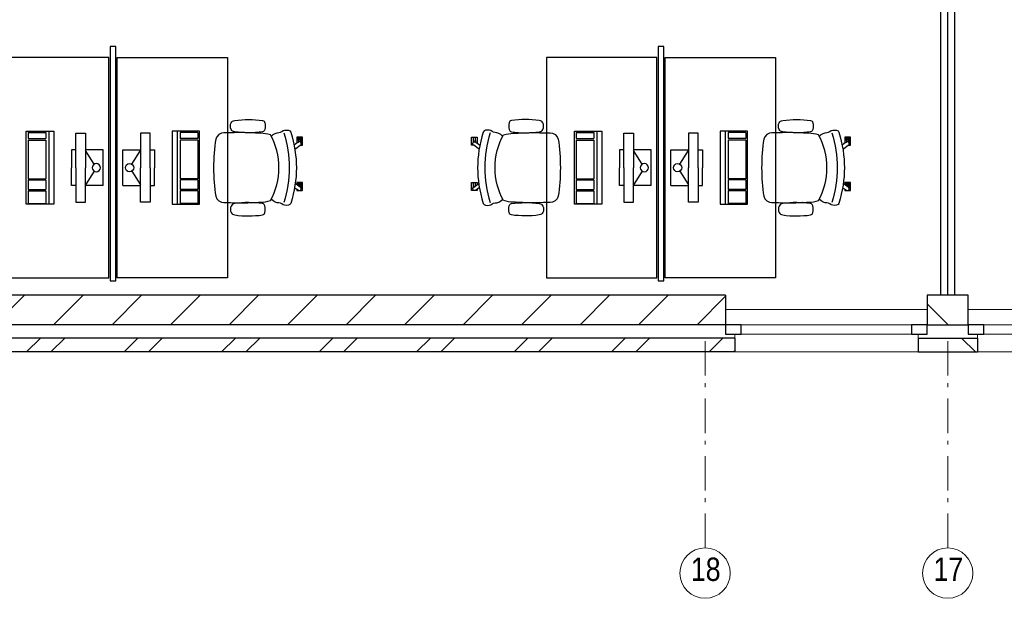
# Model space of a CAD drawing. Header units: millimetres. Extents: x 274611 to 749520, y 175257 to 298905.
# Tile 141 of 251: x 632785 to 639926, y 220951 to 225148. Entities that reach past the tile are written whole.
import ezdxf

# ---------------------------------------------------------------- set-up
doc = ezdxf.new("R2010")
doc.units = ezdxf.units.MM
doc.header["$LTSCALE"] = 400
doc.header["$PDMODE"] = 1
doc.header["$PDSIZE"] = 15
doc.linetypes.add('STYLE_06', pattern=[1.041641, 0.625, -0.208282, 0.069427, -0.138931])
for name, color, linetype in [('-gd', 2, 'Continuous'), ('inlay', 6, 'Continuous'), ('inr', 4, 'Continuous'), ('sona-s008_ip0', 7, 'Continuous'), ('symbol', 1, 'Continuous')]:
    doc.layers.add(name, color=color, linetype=linetype)
for name, color, linetype, lineweight in [('Buitenkozijnen', 140, 'Continuous', 15), ('mat-baksteen', 5, 'Continuous', 25), ('mat-beton (ihwg)', 5, 'Continuous', 25), ('mat-kalkzandsteen', 5, 'Continuous', 25), ('None', 7, 'Continuous', 9)]:
    doc.layers.add(name, color=color, linetype=linetype, lineweight=lineweight)
doc.styles.add('Arial Narrow', font='ARIALN.TTF', dxfattribs={"height": 222.25})

# ---------------------------------------------------------------- blocks, each defined once
blk = doc.blocks.new('*X207')
at = {"layer": 'None', "lineweight": 9}
blk.add_line((-148.5, -148.5), (4, 4), dxfattribs=at)
blk = doc.blocks.new('*X208')
at = {"layer": 'None', "lineweight": 9}
blk.add_line((100, 100), (200, 200), dxfattribs=at)
blk = doc.blocks.new('Penant best-uitbr  (2D)')
at = {"layer": 'mat-baksteen', "lineweight": 25}
for p, q in [((-215, 200), (215, 200)), ((-215, 100), (-215, 200)), ((215, 100), (215, 200)), ((-215, 100), (215, 100))]:
    blk.add_line(p, q, dxfattribs=at)
at = {"layer": 'mat-kalkzandsteen', "lineweight": 25}
blk.add_lwpolyline([(-148.5, 4), (148.5, 4), (148.5, -210), (-148.5, -210)], close=True, dxfattribs=at)
at = {"layer": 'mat-baksteen'}
blk.add_blockref('*X208', (0, 0), dxfattribs=at)
at = {"layer": 'mat-kalkzandsteen'}
blk.add_blockref('*X207', (0, 0), dxfattribs=at)
blk = doc.blocks.new('Gevelpui best-uitbr 1330 (2D)')
at = {"layer": 'Buitenkozijnen', "lineweight": 15}
for p, q in [((-731.5, 71), (731.5, 71)), ((-731.5, 4), (-731.5, 71)), ((-731.5, 4), (731.5, 4)), ((731.5, 4), (731.5, 71))]:
    blk.add_line(p, q, dxfattribs=at)
at = {"layer": 'Buitenkozijnen', "color": 92, "lineweight": 25}
for points in [[(-731.5, 71), (-617.5, 71), (-617.5, 4), (-731.5, 4)], [(617.5, 71), (731.5, 71), (731.5, 4), (617.5, 4)]]:
    blk.add_lwpolyline(points, close=True, dxfattribs=at)
at = {"layer": 'None', "color": 43, "linetype": 'Continuous', "lineweight": 9}
blk.add_line((-731.5, -107), (731.5, -107), dxfattribs=at)
at = {"layer": 'None', "color": 43, "linetype": 'Continuous', "lineweight": 9, "flags": 128}
blk.add_lwpolyline([(-665, 71), (-665, 200), (665, 200), (665, 71)], dxfattribs=at)
blk = doc.blocks.new('*X2226')
at = {"layer": 'None', "lineweight": 9}
for p, q in [((-55484.6, -5280), (-55384.6, -5180)), ((-55308.2, -5280), (-55208.2, -5180)), ((-54777.5, -5280), (-54677.5, -5180)), ((-54601.1, -5280), (-54501.1, -5180)), ((-54070.4, -5280), (-53970.4, -5180)), ((-53894, -5280), (-53794, -5180)), ((-53363.3, -5280), (-53263.3, -5180)), ((-53186.9, -5280), (-53086.9, -5180)), ((-52656.2, -5280), (-52556.2, -5180)), ((-52479.8, -5280), (-52379.8, -5180)), ((-51949, -5280), (-51849, -5180)), ((-51772.7, -5280), (-51672.7, -5180)), ((-51241.9, -5280), (-51141.9, -5180)), ((-51065.6, -5280), (-50965.6, -5180)), ((-50534.8, -5280), (-50434.8, -5180)), ((-50358.4, -5280), (-50258.4, -5180)), ((-49827.7, -5280), (-49727.7, -5180)), ((-49651.3, -5280), (-49551.3, -5180)), ((-49120.6, -5280), (-49020.6, -5180)), ((-48944.2, -5280), (-48933.9, -5269.7))]:
    blk.add_line(p, q, dxfattribs=at)
blk = doc.blocks.new('*X2228')
at = {"layer": 'None', "lineweight": 9}
for p, q in [((-55571.4, -5084), (-55357.4, -4870)), ((-55147.2, -5084), (-54933.2, -4870)), ((-54722.9, -5084), (-54508.9, -4870)), ((-54298.6, -5084), (-54084.6, -4870)), ((-53874.4, -5084), (-53660.4, -4870)), ((-53450.1, -5084), (-53236.1, -4870)), ((-53025.8, -5084), (-52811.8, -4870)), ((-52601.6, -5084), (-52387.6, -4870)), ((-52177.3, -5084), (-51963.3, -4870)), ((-51753, -5084), (-51539, -4870)), ((-51328.8, -5084), (-51114.8, -4870)), ((-50904.5, -5084), (-50690.5, -4870)), ((-50480.3, -5084), (-50266.3, -4870)), ((-50056, -5084), (-49842, -4870)), ((-49631.7, -5084), (-49417.7, -4870)), ((-49207.5, -5084), (-49000.4, -4877))]:
    blk.add_line(p, q, dxfattribs=at)
blk = doc.blocks.new('SONA-S008_B2')
at = {"layer": '-gd'}
blk.add_open_spline([(-253, -509.5), (-87.8, -560.2), (87.8, -560.2), (253, -509.5)], degree=3, dxfattribs=at)
for points in [[(-206.6, -15.8), (-79.4, 5.3), (79.6, 5.3), (206.6, -15.8)], [(-253, -73.9), (-253.4, -51.6), (-233.1, -20.2), (-206.6, -15.8)], [(206.6, -15.8), (233.1, -20.2), (253.4, -51.6), (253, -73.9)], [(-325.3, -126.1), (-337, -131.7), (-340.4, -140.8), (-342.5, -153.6)], [(-277.9, -126.1), (-287.8, -121.3), (-315.3, -121.3), (-325.3, -126.1)], [(-260.7, -153.6), (-262.7, -140.8), (-266.2, -131.7), (-277.9, -126.1)], [(-253, -272.1), (-257.1, -206.8), (-252.1, -139.2), (-253, -73.9)], [(253, -73.9), (252.1, -139.2), (257.1, -206.8), (253, -272.1)], [(260.6, -153.6), (262.7, -140.8), (266.2, -131.7), (277.9, -126.1)], [(277.9, -126.1), (287.8, -121.3), (315.3, -121.3), (325.3, -126.1)], [(325.3, -126.1), (337, -131.7), (340.4, -140.8), (342.5, -153.6)], [(-342.5, -153.6), (-353.5, -221.1), (-351.5, -287.6), (-342.5, -355.4)], [(-260.7, -355.4), (-251.6, -287.6), (-249.7, -221.1), (-260.7, -153.6)], [(260.6, -355.4), (251.6, -287.6), (249.7, -221.1), (260.6, -153.6)], [(342.5, -153.6), (353.4, -221.1), (351.5, -287.6), (342.5, -355.4)], [(-238.9, -411.5), (-253, -365.7), (-250.2, -318.7), (-253, -272.1)], [(253, -272.1), (250.2, -318.7), (253, -365.7), (238.9, -411.5)], [(-342.5, -355.4), (-341.5, -363), (-333.6, -369.9), (-326.1, -371.8)], [(-277, -371.8), (-269.5, -369.9), (-261.7, -363), (-260.7, -355.4)], [(-250.7, -332.5), (-253.1, -331.7), (-255.4, -330.9), (-257.6, -330.2)], [(-255.2, -303.9), (-254.1, -304.3), (-252.9, -304.7), (-251.7, -305.1)], [(256.9, -323.2), (255, -323.8), (253.1, -324.4), (251, -325.1)], [(251.9, -297.7), (252.9, -297.4), (253.8, -297.1), (254.7, -296.8)], [(277, -371.8), (269.5, -369.9), (261.7, -363), (260.6, -355.4)], [(342.5, -355.4), (341.5, -363), (333.6, -369.9), (326.1, -371.8)], [(-326.1, -371.8), (-310.3, -375.7), (-292.8, -375.7), (-277, -371.8)], [(-227.3, -418.1), (-247.1, -436.6), (-255.7, -455.2), (-255.5, -473.7)], [(238.9, -411.5), (95.4, -494.5), (-95.5, -494.5), (-238.9, -411.5)], [(255.5, -473.7), (255.7, -455.2), (247.1, -436.6), (227.3, -418.1)], [(326.1, -371.8), (310.3, -375.7), (292.8, -375.7), (277, -371.8)], [(-255.5, -473.7), (-255.4, -489), (-270.3, -500.1), (-272.1, -515.2)], [(272.1, -515.2), (270.3, -500.1), (255.4, -489), (255.5, -473.7)], [(-272.1, -515.2), (-274.4, -533.8), (-273.7, -555.7), (-258.6, -560.1)], [(-258.6, -560.1), (-77.4, -613.6), (78.8, -613.6), (258.6, -560.1)], [(258.6, -560.1), (273.7, -555.6), (274.4, -533.8), (272.1, -515.2)], [(-222.5, -641.1), (-222.5, -641.1), (-222.4, -632.9), (-222.4, -632.9)], [(-218.8, -644.8), (-220.8, -644.8), (-222.5, -643.1), (-222.5, -641.1)], [(-222.4, -606.9), (-222.4, -604.9), (-220.7, -603.3), (-218.7, -603.3)], [(-222.4, -615.1), (-222.4, -615.1), (-222.4, -606.9), (-222.4, -606.9)], [(-218.8, -615.1), (-218.8, -615.1), (-222.4, -615.1), (-222.4, -615.1)], [(-222.4, -629.9), (-222.4, -629.9), (-222.4, -618.1), (-222.4, -618.1)], [(-222.4, -618.1), (-222.4, -618.1), (-198.5, -618.1), (-198.5, -618.1)], [(-198.6, -630), (-198.6, -630), (-222.4, -629.9), (-222.4, -629.9)], [(-222.4, -632.9), (-222.4, -632.9), (-218.8, -632.9), (-218.8, -632.9)], [(-198.5, -615.1), (-198.5, -615.1), (-218.8, -615.1), (-218.8, -615.1)], [(-218.8, -632.9), (-218.8, -632.9), (-198.6, -633), (-198.6, -633)], [(-218.7, -603.3), (-218.7, -603.3), (-192, -603.3), (-176.8, -603.3)], [(-198.6, -633), (-198.6, -633), (-198.6, -630), (-198.6, -630)], [(-198.6, -630), (-198.6, -630), (-186.7, -630), (-186.7, -630)], [(-198.6, -633), (-198.6, -633), (-186.7, -633), (-186.7, -633)], [(-198.5, -618.1), (-198.5, -618.1), (-198.5, -615.1), (-198.5, -615.1)], [(-198.5, -615.1), (-198.5, -615.1), (-186.7, -615.2), (-186.7, -615.2)], [(-198.5, -618.1), (-198.5, -618.1), (-189.1, -618.2), (-187.1, -618.2)], [(-182.7, -633.4), (-188.4, -629.2), (-189.7, -621.1), (-185.5, -615.4)], [(-185.4, -615.2), (-186.2, -615.2), (-186.7, -615.2), (-186.7, -615.2)], [(-186.7, -615.2), (-186.7, -615.2), (-186.7, -616.4), (-186.7, -617.3)], [(-185.9, -630), (-186.4, -630), (-186.7, -630), (-186.7, -630)], [(-186.7, -630), (-186.7, -630), (-186.7, -633), (-186.7, -633)], [(-186.7, -633), (-186.7, -633), (-185.3, -633), (-183.1, -633)], [(-185.5, -615.4), (-185.5, -615.4), (-176.5, -602.9), (-162.6, -583.8)], [(-164.7, -630.5), (-168.8, -636.2), (-176.9, -637.5), (-182.7, -633.4)], [(-182.7, -633.4), (-182.7, -633.4), (-182.7, -633.4), (-182.7, -633.4)], [(-167.1, -633), (-166.7, -633), (-166.5, -633), (-166.5, -633)], [(-166.5, -633), (-166.5, -633), (-162.9, -633.1), (-162.9, -633.1)], [(-162.9, -641.3), (-162.9, -643.3), (-164.5, -644.9), (-166.5, -644.9)], [(-134.5, -588.9), (-152.4, -613.6), (-164.7, -630.5), (-164.7, -630.5)], [(-162.8, -630.1), (-162.8, -630.1), (-163.4, -630.1), (-164.4, -630)], [(-162.9, -633.1), (-162.9, -633.1), (-162.9, -641.3), (-162.9, -641.3)], [(-162.8, -628), (-162.8, -629.2), (-162.8, -630.1), (-162.8, -630.1)], [(106.4, -606.6), (106.4, -604.6), (108, -603), (110, -603)], [(106.4, -614.8), (106.4, -614.8), (106.4, -606.6), (106.4, -606.6)], [(110.1, -614.8), (110.1, -614.8), (106.4, -614.8), (106.4, -614.8)], [(106.4, -629.7), (106.4, -629.7), (106.4, -617.8), (106.4, -617.8)], [(106.4, -617.8), (106.4, -617.8), (130.3, -617.8), (130.3, -617.8)], [(130.3, -629.6), (130.3, -629.6), (106.4, -629.7), (106.4, -629.7)], [(106.4, -640.9), (106.4, -640.9), (106.4, -632.7), (106.4, -632.7)], [(106.4, -632.7), (106.4, -632.7), (110.1, -632.7), (110.1, -632.7)], [(110.1, -644.5), (108.1, -644.5), (106.5, -642.9), (106.4, -640.9)], [(110, -603), (110, -603), (115.6, -603), (123.1, -603)], [(130.3, -614.8), (130.3, -614.8), (110.1, -614.8), (110.1, -614.8)], [(110.1, -632.7), (110.1, -632.7), (130.3, -632.6), (130.3, -632.6)], [(143.1, -630.4), (143.1, -630.4), (131.8, -614.9), (115.2, -592)], [(130.3, -617.8), (130.3, -617.8), (130.3, -614.8), (130.3, -614.8)], [(130.3, -614.8), (130.3, -614.8), (130.9, -614.8), (131.7, -614.8)], [(130.3, -617.8), (130.3, -617.8), (131.9, -617.8), (133.9, -617.8)], [(130.3, -632.6), (130.3, -632.6), (130.3, -629.6), (130.3, -629.6)], [(130.3, -629.6), (130.3, -629.6), (142.1, -629.6), (142.1, -629.6)], [(130.3, -632.6), (130.3, -632.6), (142.2, -632.6), (142.2, -632.6)], [(142.5, -629.6), (142.3, -629.6), (142.1, -629.6), (142.1, -629.6)], [(142.1, -629.6), (142.1, -629.6), (142.2, -632.6), (142.2, -632.6)], [(142.2, -632.6), (142.2, -632.6), (143.3, -632.6), (145.1, -632.6)], [(161.1, -633.2), (155.3, -637.4), (147.2, -636.1), (143.1, -630.4)], [(143.7, -587.5), (156, -604.4), (163.9, -615.2), (163.9, -615.2)], [(154.9, -602.9), (159.4, -602.9), (162.3, -602.9), (162.3, -602.9)], [(163.9, -615.2), (168.1, -621), (166.8, -629.1), (161.1, -633.2)], [(161.1, -633.2), (161.1, -633.2), (161.1, -633.2), (161.1, -633.2)], [(161.8, -632.6), (162.2, -632.6), (162.4, -632.6), (162.4, -632.6)], [(162.3, -602.9), (164.4, -602.9), (166, -604.6), (166, -606.6)], [(162.4, -632.6), (162.4, -632.6), (166, -632.6), (166, -632.6)], [(166, -640.8), (166, -642.8), (164.4, -644.4), (162.4, -644.4)], [(166, -614.8), (166, -614.8), (164.6, -614.8), (163.5, -614.8)], [(166, -629.6), (166, -629.6), (165.4, -629.6), (164.4, -629.6)], [(165.3, -617.8), (165.8, -617.8), (166, -617.8), (166, -617.8)], [(166, -606.6), (166, -606.6), (166, -614.8), (166, -614.8)], [(166, -617.8), (166, -617.8), (166, -618.6), (166, -619.9)], [(166, -625.7), (166, -627.8), (166, -629.6), (166, -629.6)], [(166, -632.6), (166, -632.6), (166, -640.8), (166, -640.8)], [(-166.5, -644.9), (-166.5, -644.9), (-218.8, -644.8), (-218.8, -644.8)], [(162.4, -644.4), (162.4, -644.4), (110.1, -644.5), (110.1, -644.5)]]:
    blk.add_open_spline(points, degree=3)
at = {"layer": 'sona-s008_ip0'}
blk.add_point((0, 0), dxfattribs=at)
blk = doc.blocks.new('SYMB-CMP4_B2')
for p, q in [((-130, 558.1), (130, 558.1)), ((-130, 558.1), (-130, 428.1)), ((130, 558.1), (130, 428.1)), ((-25.3, 491.9), (-125, 428.1)), ((25.3, 491.9), (125, 428.1)), ((-250, 358.1), (-250, 428.1)), ((-250, 428.1), (0, 428.1)), ((0, 358.1), (-250, 358.1)), ((-130, 358.1), (-130, 328.1)), ((250, 428.1), (0, 428.1)), ((0, 358.1), (250, 358.1)), ((130, 358.1), (130, 328.1)), ((250, 358.1), (250, 428.1)), ((-130, 328.1), (0, 328.1)), ((130, 328.1), (0, 328.1)), ((265, 200), (-265, 200)), ((-265, 200), (-265, 0)), ((265, 162.9), (-265, 162.9)), ((265, 0), (265, 200)), ((-166.8, 141.5), (-259.7, 141.5)), ((-259.7, 12.9), (-259.7, 141.5)), ((-166.8, 12.9), (-166.8, 141.5)), ((-88, 141.5), (-159.1, 141.5)), ((-159.1, 12.9), (-159.1, 141.5)), ((-88, 12.9), (-88, 141.5)), ((200.4, 141.5), (-81.5, 141.5)), ((-81.5, 12.9), (-81.5, 141.5)), ((200.4, 12.9), (200.4, 141.5)), ((254.7, 141.5), (212.3, 141.5)), ((212.3, 12.9), (212.3, 141.5)), ((254.7, 12.9), (254.7, 141.5)), ((-265, 0), (265, 0)), ((-166.8, 12.9), (-259.7, 12.9)), ((-88, 12.9), (-159.1, 12.9)), ((200.4, 12.9), (-81.5, 12.9)), ((254.7, 12.9), (212.3, 12.9))]:
    blk.add_line(p, q)
blk.add_circle((0, 508.1), 30)

msp = doc.modelspace()

# ---------------------------------------------------------------- linework, layer by layer
at = {"layer": 'inlay'}
msp.add_line((639516.28989, 223148.74408), (639516.28989, 226623.74408), dxfattribs=at)
at = {"layer": 'inr'}
for points in [[(633441.28989, 224954.49187), (633441.28989, 223254.49187), (633481.28989, 223254.49187), (633481.28989, 224954.49187)], [(637416.28989, 224954.49187), (637416.28989, 223254.49187), (637456.28989, 223254.49187), (637456.28989, 224954.49187)], [(633431.28989, 223274.49187), (633431.28989, 224874.49187), (632631.28989, 224874.49187), (632631.28989, 223274.49187)], [(633491.28989, 223274.49187), (633491.28989, 224874.49187), (634291.28989, 224874.49187), (634291.28989, 223274.49187)], [(637406.28989, 223274.49187), (637406.28989, 224874.49187), (636606.28989, 224874.49187), (636606.28989, 223274.49187)], [(637466.28989, 223274.49187), (637466.28989, 224874.49187), (638266.28989, 224874.49187), (638266.28989, 223274.49187)]]:
    msp.add_lwpolyline(points, close=True, dxfattribs=at)
at = {"layer": 'mat-baksteen', "lineweight": 25}
for p, q in [((637971.28989, 222838.74408), (631121.28989, 222838.74408)), ((637971.28989, 222838.74408), (637971.28989, 222738.74408)), ((637971.28989, 222738.74408), (631021.28989, 222738.74408))]:
    msp.add_line(p, q, dxfattribs=at)
at = {"layer": 'mat-beton (ihwg)', "lineweight": 25}
for p, q in [((639466.28989, 223148.74408), (639466.28989, 226723.74408)), ((639566.28989, 223148.74408), (639566.28989, 226723.74408)), ((639566.28989, 223148.74408), (639566.28989, 226723.74408)), ((639466.28989, 223148.74408), (639466.28989, 226623.74408))]:
    msp.add_line(p, q, dxfattribs=at)
at = {"layer": 'mat-kalkzandsteen', "lineweight": 25}
for p, q in [((637904.78989, 223148.74408), (631431.28989, 223148.74408)), ((637904.78989, 223148.74408), (637904.78989, 222934.74408)), ((637904.78989, 222934.74408), (631217.28989, 222934.74408))]:
    msp.add_line(p, q, dxfattribs=at)
at = {"layer": 'None', "color": 7, "linetype": 'STYLE_06', "lineweight": 9}
for p, q in [((637756.28989, 221316.25637), (637756.28989, 222816.25637)), ((639516.28989, 221316.25637), (639516.28989, 222816.25637))]:
    msp.add_line(p, q, dxfattribs=at)
at = {"layer": 'None', "color": 43, "linetype": 'Continuous', "lineweight": 9}
for centre in [(637756.28989, 221133.64996), (639516.28989, 221133.64996)]:
    msp.add_circle(centre, 182.60642, dxfattribs=at)

# ---------------------------------------------------------------- block references
at = {"layer": 'inr', "xscale": -1, "rotation": 90}
for p in [(634191.28989, 224074.49187), (638166.28989, 224074.49187)]:
    msp.add_blockref('SONA-S008_B2', p, dxfattribs=at)
at = {"layer": 'inr', "rotation": 270}
msp.add_blockref('SONA-S008_B2', (636706.28989, 224074.49187), dxfattribs=at)
at = {"layer": 'mat-baksteen', "color": 7, "xscale": -1, "rotation": 180}
msp.add_blockref('Penant best-uitbr  (2D)', (639516.28989, 222938.74408), dxfattribs=at)
at = {"layer": 'mat-baksteen'}
msp.add_blockref('*X2226', (686905.23053, 228018.74408), dxfattribs=at)
at = {"layer": 'mat-kalkzandsteen'}
msp.add_blockref('*X2228', (686905.23053, 228018.74408), dxfattribs=at)
at = {"layer": 'None', "color": 7, "xscale": -1, "rotation": 180}
for p in [(638636.28989, 222938.74408), (640396.28989, 222938.74408)]:
    msp.add_blockref('Gevelpui best-uitbr 1330 (2D)', p, dxfattribs=at)
at = {"layer": 'symbol', "xscale": -1, "rotation": 270}
for p in [(632832.7786, 224074.49187), (636807.7786, 224074.49187)]:
    msp.add_blockref('SYMB-CMP4_B2', p, dxfattribs=at)
at = {"layer": 'symbol'}
for p, rotation in [((634089.80119, 224074.49187), 89.99999999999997), ((638064.80119, 224074.49187), 89.99999999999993)]:
    msp.add_blockref('SYMB-CMP4_B2', p, dxfattribs=dict(at, rotation=rotation))

# ---------------------------------------------------------------- texts
at = {"layer": 'None', "color": 8, "char_height": 169.333333, "attachment_point": 1, "style": 'Arial Narrow'}
for s, insert in [('18', (637652.57039, 221246.40754)), ('17', (639412.57039, 221246.40754))]:
    msp.add_mtext(s, dxfattribs=dict(at, insert=insert))

doc.saveas('drawing.dxf')
